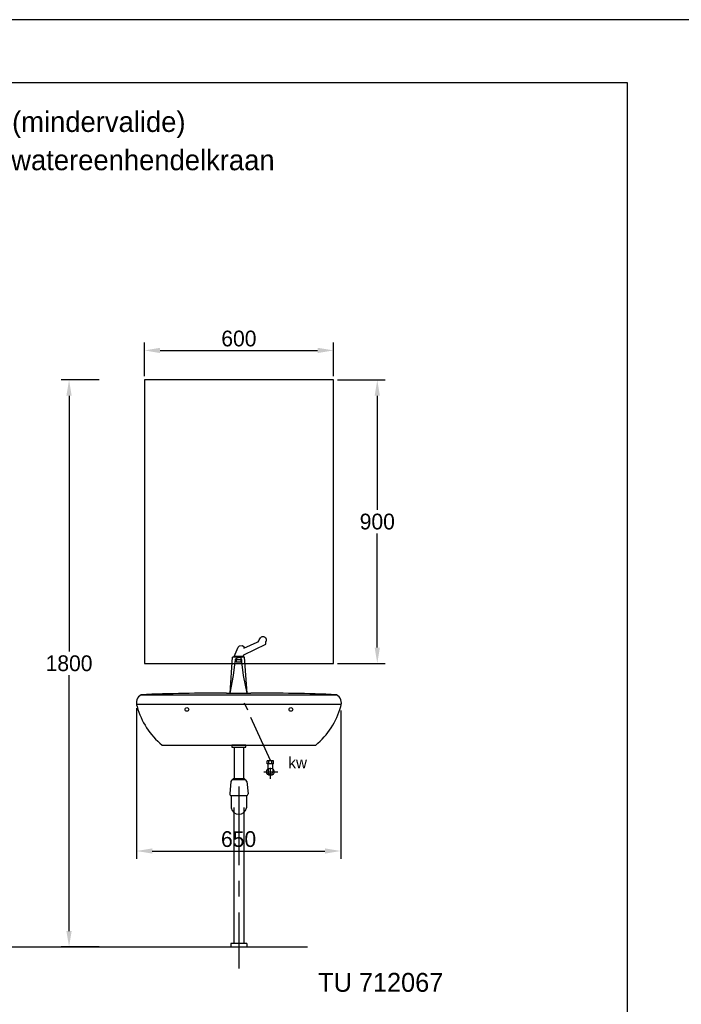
# Model space of a CAD drawing. Extents: x -33748 to 12452, y -14932 to 2888.
# Tile 57 of 194: x -23278 to -21178, y -12119 to -8992. Entities that reach past the tile are written whole.
import ezdxf

# ---------------------------------------------------------------- set-up
doc = ezdxf.new("R2010")
doc.units = 0
doc.header["$LTSCALE"] = 20
doc.linetypes.add('CENTER', pattern=[20, 12.5, -2.5, 2.5, -2.5])
doc.linetypes.add('CENTER2', pattern=[11.25, 7.5, -1.25, 1.25, -1.25])
doc.layers.get('0').update_dxf_attribs({"color": 15, "linetype": 'CONTINUOUS'})
doc.layers.get('DEFPOINTS').update_dxf_attribs({"linetype": 'CONTINUOUS'})
for name, color, linetype in [('00KAD025', 2, 'CONTINUOUS'), ('00KAD070', 5, 'CONTINUOUS'), ('BL$2----', 7, 'CONTINUOUS'), ('SANITAIR', 7, 'CONTINUOUS'), ('TUNR', 1, 'CONTINUOUS'), ('WL530----_DETAIL', 2, 'CONTINUOUS'), ('WL570---', 3, 'CONTINUOUS'), ('WL570---_TOEVOER', 3, 'CONTINUOUS'), ('WM530----_MAATVOERING', 1, 'CONTINUOUS')]:
    doc.layers.add(name, color=color, linetype=linetype)
doc.styles.add('BURO-018', font='BUROFONT.shx', dxfattribs={"height": 36})
doc.dimstyles.new('ISO-25', dxfattribs={"dimscale": 20, "dimtxt": 2.5, "dimasz": 2.5, "dimexe": 1.25, "dimexo": 0.625, "dimtad": 1, "dimtih": 1, "dimdec": 4, "dimtxsty": 'STANDARD', "dimcen": 2.5, "dimazin": 3, "dimtfac": 1, "dimtdec": 4, "dimtmove": 0, "dimatfit": 3, "dimtvp": 1, "dimtolj": 1, "dimtzin": 0})

# ---------------------------------------------------------------- blocks, each defined once
blk = doc.blocks.new('A4-VER')
at = {"layer": '00KAD025', "linetype": 'CONTINUOUS'}
blk.add_line((210, 297), (0, 297), dxfattribs=at)
at = {"layer": '00KAD070', "linetype": 'CONTINUOUS'}
for p, q in [((200, 287), (10, 287)), ((200, 10), (200, 287))]:
    blk.add_line(p, q, dxfattribs=at)
blk = doc.blocks.new('*D54')
at = {"layer": 'DEFPOINTS', "color": 0, "linetype": 'CONTINUOUS'}
for p in [(-22907, -11165.9), (-22258.9, -11173), (-22258.9, -11631.8)]:
    blk.add_point(p, dxfattribs=at)
at = {"layer": 'SANITAIR', "color": 0, "linetype": 'CONTINUOUS'}
for p, q in [((-22907, -11178.4), (-22907, -11656.8)), ((-22258.9, -11185.5), (-22258.9, -11656.8)), ((-22857, -11631.8), (-22308.9, -11631.8))]:
    blk.add_line(p, q, dxfattribs=at)
for points in [[(-22857, -11623.5), (-22857, -11640.1), (-22907, -11631.8)], [(-22308.9, -11623.5), (-22308.9, -11640.1), (-22258.9, -11631.8)]]:
    blk.add_solid(points, dxfattribs=at)
at = {"layer": 'SANITAIR', "color": 0, "linetype": 'CONTINUOUS', "insert": (-22583, -11594.3), "char_height": 50, "attachment_point": 5}
blk.add_mtext('\\A1;650', dxfattribs=at)
blk = doc.blocks.new('*D105')
at = {"layer": 'DEFPOINTS', "color": 0}
for p in [(-23121.1, -10135.9), (-23013, -10135.9), (-23013, -11935.9)]:
    blk.add_point(p, dxfattribs=at)
at = {"layer": 'WM530----_MAATVOERING', "color": 0}
for p, q in [((-23025.5, -10135.9), (-23146.1, -10135.9)), ((-23121.1, -10185.9), (-23121.1, -10998.4)), ((-23121.1, -11885.9), (-23121.1, -11073.4)), ((-23025.5, -11935.9), (-23146.1, -11935.9))]:
    blk.add_line(p, q, dxfattribs=at)
for points in [[(-23129.5, -10185.9), (-23112.8, -10185.9), (-23121.1, -10135.9)], [(-23129.5, -11885.9), (-23112.8, -11885.9), (-23121.1, -11935.9)]]:
    blk.add_solid(points, dxfattribs=at)
at = {"layer": 'WM530----_MAATVOERING', "color": 0, "insert": (-23121.1, -11035.9), "char_height": 50, "attachment_point": 5}
blk.add_mtext('\\A1;1800', dxfattribs=at)
blk = doc.blocks.new('*D106')
at = {"layer": 'DEFPOINTS', "color": 0}
for p in [(-22282, -10042.1), (-22882, -10135.9), (-22282, -10135.9)]:
    blk.add_point(p, dxfattribs=at)
at = {"layer": 'WM530----_MAATVOERING', "color": 0}
for p, q in [((-22882, -10123.4), (-22882, -10017.1)), ((-22282, -10123.4), (-22282, -10017.1)), ((-22832, -10042.1), (-22332, -10042.1))]:
    blk.add_line(p, q, dxfattribs=at)
for points in [[(-22832, -10033.8), (-22832, -10050.5), (-22882, -10042.1)], [(-22332, -10033.8), (-22332, -10050.5), (-22282, -10042.1)]]:
    blk.add_solid(points, dxfattribs=at)
at = {"layer": 'WM530----_MAATVOERING', "color": 0, "insert": (-22582, -10004.6), "char_height": 50, "attachment_point": 5}
blk.add_mtext('\\A1;600', dxfattribs=at)
blk = doc.blocks.new('*D107')
at = {"layer": 'DEFPOINTS', "color": 0}
for p in [(-22282, -10135.9), (-22282, -11035.9), (-22142.7, -11035.9)]:
    blk.add_point(p, dxfattribs=at)
at = {"layer": 'WM530----_MAATVOERING', "color": 0}
for p, q in [((-22269.5, -10135.9), (-22117.7, -10135.9)), ((-22142.7, -10185.9), (-22142.7, -10548.4)), ((-22142.7, -10985.9), (-22142.7, -10623.4)), ((-22269.5, -11035.9), (-22117.7, -11035.9))]:
    blk.add_line(p, q, dxfattribs=at)
for points in [[(-22151.1, -10185.9), (-22134.4, -10185.9), (-22142.7, -10135.9)], [(-22151.1, -10985.9), (-22134.4, -10985.9), (-22142.7, -11035.9)]]:
    blk.add_solid(points, dxfattribs=at)
at = {"layer": 'WM530----_MAATVOERING', "color": 0, "insert": (-22142.7, -10585.9), "char_height": 50, "attachment_point": 5}
blk.add_mtext('\\A1;900', dxfattribs=at)

msp = doc.modelspace()

# ---------------------------------------------------------------- linework, layer by layer
at = {"color": 7}
for p, q in [((-22596.86397, -11301.75853), (-22596.86397, -11401.33883)), ((-22567.21484, -11301.75853), (-22567.21484, -11401.33883)), ((-22607.19199, -11410.73017), (-22611.1452, -11450.26233)), ((-22561.80382, -11406.28035), (-22602.27499, -11406.28035)), ((-22596.86397, -11401.33883), (-22567.21484, -11401.33883)), ((-22556.88682, -11410.73017), (-22552.9336, -11450.26233)), ((-22606.74701, -11455.69555), (-22606.74701, -11495.22771)), ((-22606.22821, -11455.69555), (-22557.8506, -11455.69555)), ((-22557.3318, -11455.69555), (-22557.3318, -11495.22771))]:
    msp.add_line(p, q, dxfattribs=at)
for centre, radius, start, end in [((-22602.27499, -11411.22187), 4.94152, 90, 174.28940686), ((-22596.86397, -11406.28035), 4.94152, 90, 180), ((-22567.21484, -11406.28035), 4.94152, 0, 90), ((-22561.80382, -11411.22187), 4.94152, 5.71059314, 90), ((-22606.22821, -11450.75403), 4.94152, 174.28940686, 270), ((-22557.8506, -11450.75403), 4.94152, 270, 5.71059314), ((-22582.0394, -11489.6685), 25.32529, 192.68038349, 347.31961651)]:
    msp.add_arc(centre, radius, start, end, dxfattribs=at)
at = {"layer": 'DEFPOINTS', "color": 7, "linetype": 'BYBLOCK'}
msp.add_point((-22890.56514, -11177.22693), dxfattribs=at)
at = {"layer": 'SANITAIR', "color": 7, "linetype": 'CONTINUOUS'}
for p, q in [((-22565.81517, -10987.66151), (-22523.7727, -10968.93281)), ((-22565.81517, -11009.06574), (-22497.00311, -10974.95277)), ((-22497.00311, -10974.95277), (-22496.33385, -10966.92618)), ((-22597.26945, -11013.74792), (-22584.55391, -10984.3171)), ((-22584.55391, -10984.3171), (-22579.86922, -10980.30381)), ((-22579.86922, -10980.30381), (-22571.16911, -10979.63492)), ((-22571.16911, -10979.63492), (-22566.48443, -10982.31047)), ((-22566.48443, -10982.31047), (-22565.81517, -10987.66151)), ((-22568.49216, -11013.74792), (-22597.26945, -11013.74792)), ((-22568.49216, -11013.74792), (-22565.81517, -11009.06574))]:
    msp.add_line(p, q, dxfattribs=at)
at = {"layer": 'SANITAIR', "color": 0, "linetype": 'CONTINUOUS'}
for p, q in [((-22609.98501, -11130.13334), (-22601.95415, -11015.75455)), ((-22563.80746, -11015.75455), (-22601.95415, -11015.75455)), ((-22598.87336, -11074.03618), (-22593.46589, -11030.79962)), ((-22566.88825, -11074.03618), (-22572.29572, -11030.79962)), ((-22555.7766, -11130.13334), (-22563.80746, -11015.75455)), ((-22609.98501, -11130.13334), (-22598.87336, -11074.03618)), ((-22555.7766, -11130.13334), (-22566.88825, -11074.03618)), ((-22621.85088, -11130.1332), (-22543.91073, -11130.13349)), ((-22609.98501, -11130.13334), (-22555.7766, -11130.13334))]:
    msp.add_line(p, q, dxfattribs=at)
at = {"layer": 'SANITAIR', "color": 1, "linetype": 'CONTINUOUS'}
for p, q in [((-22489.5394, -11371.12512), (-22489.5394, -11380.24471)), ((-22474.5394, -11371.12512), (-22474.5394, -11380.24471))]:
    msp.add_line(p, q, dxfattribs=at)
at = {"layer": 'SANITAIR'}
for p, q in [((-22598.12386, -11493.82997), (-22598.12386, -11925.92318)), ((-22566.12386, -11493.96765), (-22566.12386, -11925.92318)), ((-22574.62386, -11925.92318), (-22607.12386, -11925.92318)), ((-22607.12386, -11925.92318), (-22607.12386, -11935.92318)), ((-22557.12386, -11925.92318), (-22574.62386, -11925.92318)), ((-22557.12386, -11925.92318), (-22557.12386, -11935.92318))]:
    msp.add_line(p, q, dxfattribs=at)
at = {"layer": 'SANITAIR', "color": 7, "linetype": 'CONTINUOUS'}
for points in [[(-22590.91168, -11031.13884), (-22574.84993, -11031.13884), (-22574.84993, -11024.45003), (-22590.91168, -11024.45003)], [(-22604.54137, -11301.75853), (-22559.53743, -11301.75853), (-22559.53743, -11295.24828), (-22604.54137, -11295.24828)]]:
    msp.add_lwpolyline(points, close=True, dxfattribs=at)
msp.add_lwpolyline([(-24464.76263, -11935.92318), (-22363.96161, -11935.92318)], dxfattribs=at)
msp.add_circle((-22482.0394, -11380.24471), 11.8075, dxfattribs=at)
at = {"layer": 'SANITAIR', "color": 7, "linetype": 'CONTINUOUS', "start_tangent": (0.9774374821, 0.211224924), "end_tangent": (-0.7261365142, -0.6875505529)}
msp.add_spline([(-22523.7727, -10968.93281), (-22515.74181, -10957.56184), (-22504.36474, -10950.20414), (-22497.67236, -10954.21743), (-22495.66463, -10964.25066), (-22496.33385, -10966.92618)], degree=3, dxfattribs=at)
at = {"layer": 'SANITAIR', "color": 0, "linetype": 'CONTINUOUS'}
for points, start_tangent, end_tangent in [([(-22593.46589, -11030.79962), (-22590.9822, -11020.27395), (-22582.8808, -11017.60919)], (0.1276477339, 0.9918195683), (1, 0)), ([(-22572.29572, -11030.79962), (-22574.77941, -11020.27395), (-22582.8808, -11017.60919)], (-0.1276477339, 0.9918195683), (-1, 0))]:
    msp.add_spline(points, degree=3, dxfattribs=dict(at, start_tangent=start_tangent, end_tangent=end_tangent))
at = {"layer": 'WL530----_DETAIL', "color": 1, "linetype": 'CENTER2'}
msp.add_line((-22482.0394, -11344.40094), (-22569.317, -11150.42181), dxfattribs=at)
at = {"layer": 'WL530----_DETAIL', "color": 7}
for p, q in [((-22472.0394, -11345.24471), (-22492.0394, -11345.24471)), ((-22492.0394, -11355.24471), (-22492.0394, -11345.24471)), ((-22487.0394, -11355.24471), (-22487.0394, -11345.24471)), ((-22477.0394, -11355.24471), (-22477.0394, -11345.24471)), ((-22472.0394, -11355.24471), (-22472.0394, -11345.24471)), ((-22472.0394, -11355.24471), (-22492.0394, -11355.24471)), ((-22489.5394, -11371.12512), (-22489.5394, -11355.24471)), ((-22474.5394, -11371.12512), (-22474.5394, -11355.24471))]:
    msp.add_line(p, q, dxfattribs=at)
at = {"layer": 'WL530----_DETAIL', "color": 1}
msp.add_line((-22503.26942, -11380.24471), (-22458.68369, -11380.24471), dxfattribs=at)
at = {"layer": 'WL530----_DETAIL', "color": 1, "linetype": 'CENTER'}
for p, q in [((-22482.0394, -11402.91847), (-22482.0394, -11367.27616)), ((-22582.12386, -11426.78006), (-22582.12386, -12005.24379))]:
    msp.add_line(p, q, dxfattribs=at)
at = {"layer": 'WL530----_DETAIL', "color": 1}
msp.add_arc((-22482.0394, -11380.24471), 7.5, 180, 0, dxfattribs=at)
at = {"layer": 'WL570---', "color": 7}
for p, q in [((-22893.04091, -11135.92318), (-22271.0379, -11135.92318)), ((-22907.0394, -11165.92318), (-22257.0394, -11165.92318)), ((-22825.88228, -11295.24828), (-22338.19653, -11295.24828))]:
    msp.add_line(p, q, dxfattribs=at)
for centre, radius, start, end in [((-22622.20497, -18139.13932), 7009.00613, 89.997105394, 92.206484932), ((-22541.87383, -18139.13932), 7009.00613, 87.793515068, 90.016650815), ((-22876.7582, -11161.78692), 30.56239, 120.04044404, 201.5352264), ((-22287.3206, -11161.78692), 30.56239, 338.4647736, 59.95955596), ((-22671.13083, -11108.00765), 242.9137, 195.52008364, 230.42680008), ((-22492.94798, -11108.00765), 242.9137, 309.57319992, 344.47991636)]:
    msp.add_arc(centre, radius, start, end, dxfattribs=at)
at = {"layer": 'WL570---_TOEVOER', "color": 1}
for centre in [(-22747.0394, -11182.24471), (-22417.0394, -11182.24471)]:
    msp.add_circle(centre, 5.90271, dxfattribs=at)
at = {"layer": 'WM530----_MAATVOERING', "color": 0}
for p, q in [((-22582.0394, -10135.92318), (-22882.0394, -10135.92318)), ((-22882.0394, -10135.92318), (-22882.0394, -11035.92318)), ((-22282.0394, -10135.92318), (-22582.0394, -10135.92318)), ((-22282.0394, -11035.92318), (-22282.0394, -10135.92318)), ((-22882.0394, -11035.92318), (-22282.0394, -11035.92318))]:
    msp.add_line(p, q, dxfattribs=at)

# ---------------------------------------------------------------- block references
at = {"layer": 'BL$2----', "xscale": 20, "yscale": 20, "zscale": 20}
msp.add_blockref('A4-VER', (-25348.0224, -14931.81975), dxfattribs=at)

# ---------------------------------------------------------------- texts
at = {"layer": 'SANITAIR', "color": 1}
for s, p in [('Wastafel Sphinx ergomed 65 (mindervalide)', (-24442.19383, -9348.33808)), ('met Gustavsberg SK55 koudwatereenhendelkraan', (-24415.85204, -9469.88886))]:
    msp.add_text(s, height=65, dxfattribs=at).set_placement(p)
at = {"layer": 'TUNR', "color": 1}
msp.add_text('TU 712067', height=60.000004, dxfattribs=at).set_placement((-22330.24882, -12078.94186))
at = {"layer": 'WM530----_MAATVOERING', "color": 1, "style": 'BURO-018'}
msp.add_text('kw', height=36, dxfattribs=at).set_placement((-22424.74135, -11369.19044))

# ---------------------------------------------------------------- dimensions: what is measured, and where the dimension line sits
at = {"layer": 'SANITAIR', "color": 1, "linetype": 'CONTINUOUS'}
dim = msp.add_linear_dim(base=(-22258.89171, -11631.80711), p1=(-22907.0394, -11165.92318), p2=(-22258.89171, -11173.00556), text='650', dimstyle='ISO-25', dxfattribs=at)
dim.commit()
dim.dimension.update_dxf_attribs({"geometry": '*D54', "text_midpoint": (-22582.96556, -11594.30711)})
at = {"layer": 'WM530----_MAATVOERING'}
dim = msp.add_linear_dim(base=(-22282.0394, -10042.14163), p1=(-22882.0394, -10135.92318), p2=(-22282.0394, -10135.92318), dimstyle='ISO-25', dxfattribs=at)
dim.commit()
dim.dimension.update_dxf_attribs({"geometry": '*D106', "text_midpoint": (-22582.0394, -10004.64163)})
for base, p1, p2, picture, middle in [((-23121.14163, -10135.92318), (-23013.00854, -11935.92318), (-23013.00854, -10135.92318), '*D105', (-23121.14163, -11035.92318)), ((-22142.73572, -11035.92318), (-22282.0394, -10135.92318), (-22282.0394, -11035.92318), '*D107', (-22142.73572, -10585.92318))]:
    dim = msp.add_linear_dim(base=base, p1=p1, p2=p2, angle=90, dimstyle='ISO-25', dxfattribs=at)
    dim.commit()
    dim.dimension.update_dxf_attribs({"geometry": picture, "text_midpoint": middle})

doc.saveas('drawing.dxf')
